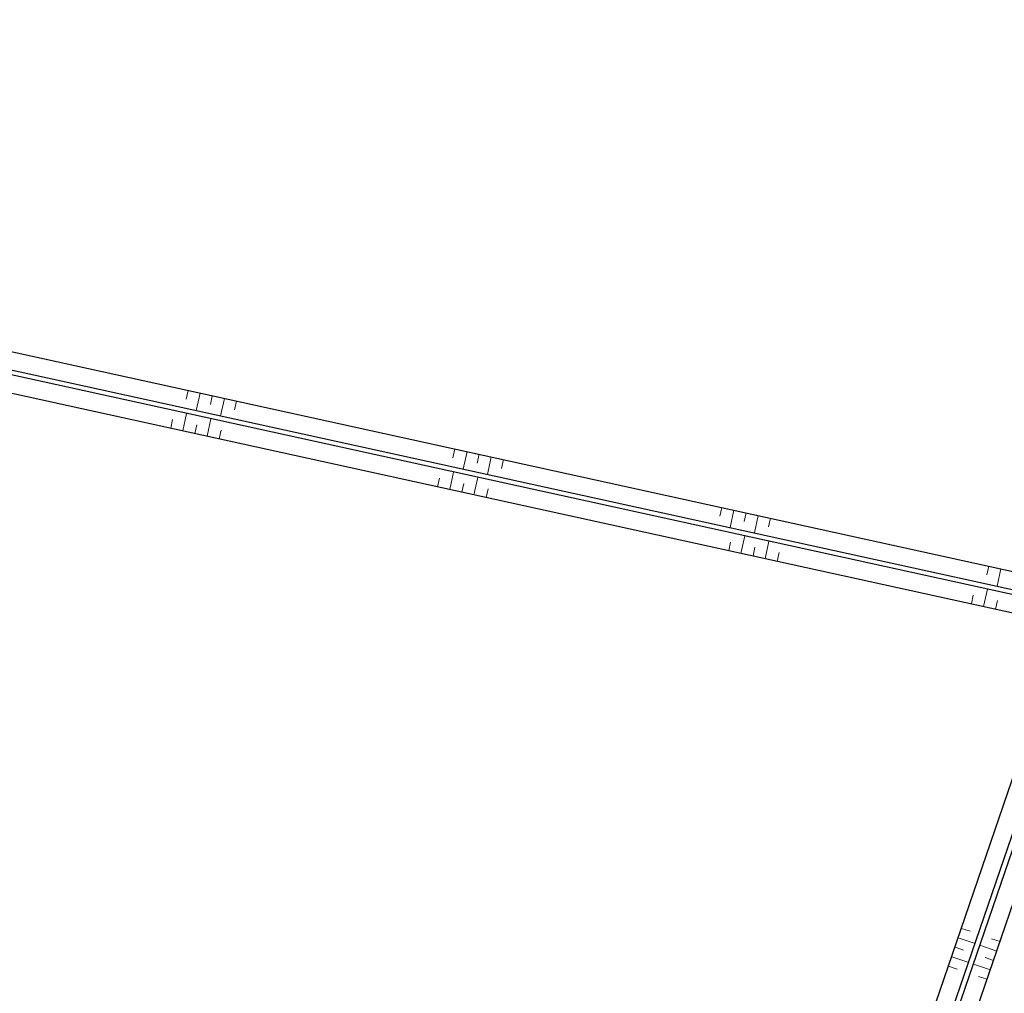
# Model space of a CAD drawing. Header units: metres. Extents: x 232559 to 234458, y 552925 to 554400.
# Tile 15 of 45: x 233081 to 233180, y 553523 to 553621. Entities that reach past the tile are written whole.
import ezdxf

# ---------------------------------------------------------------- set-up
doc = ezdxf.new("R2010")
doc.units = ezdxf.units.M
doc.layers.get('Defpoints').update_dxf_attribs({"color": 241})
for name, color, linetype, lineweight, true_color in [('N-WE-GW-GRONDWERK-S', 7, 'Continuous', 18, 0x004c00), ('N-WE-GW-TALUDARCERING_KORT-G', 7, 'Continuous', 18, 0x004c00), ('N-WE-GW-TALUDARCERING_LANG-G', 7, 'Continuous', 13, 0x004c00), ('N-WE-GW-WATERGANG_INSTEEK-G', 7, 'Continuous', 25, 0x004c00)]:
    doc.layers.add(name, color=color, linetype=linetype, lineweight=lineweight, true_color=true_color)
doc.layers.add('N-WE-GW-WATERGANG_BODEM-G', color=144, linetype='Continuous', lineweight=25)
doc.layers.add('N-WE-VH-M', color=7, linetype='Continuous', lineweight=18)
doc.styles.add('NLCS-ISO-ANNOTATIEF-T18', font='NLCS-ISO.ttf', dxfattribs={"height": 1.8})
doc.dimstyles.new('NLCS-ANNOTATIEF-T18-PIJL_L2_H3', dxfattribs={"dimtxt": 1.8, "dimasz": 1.8, "dimexe": 2, "dimexo": 2, "dimgap": 0.7, "dimtad": 1, "dimzin": 0, "dimdsep": 46, "dimtxsty": 'NLCS-ISO-ANNOTATIEF-T18', "dimcen": 0, "dimdle": 2, "dimse1": 1, "dimse2": 1, "dimclrd": 256, "dimclre": 256, "dimclrt": 256, "dimadec": 3, "dimazin": 0, "dimtfac": 1, "dimtofl": 0, "dimtmove": 0, "dimatfit": 3, "dimfxl": 2, "dimfxlon": 1, "dimtfillclr": 256, "dimtolj": 1, "dimtzin": 0, "dimlwd": 9, "dimlwe": -1, "dimarcsym": 0})

# ---------------------------------------------------------------- blocks, each defined once
blk = doc.blocks.new('S04')
at = {"layer": 'N-WE-GW-TALUDARCERING_KORT-G'}
for p, q in [((0, 0.501744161), (0.5017441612, 0.5018410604)), ((0, 0), (0.5017441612, 0)), ((0, -0.5017441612), (0.5018410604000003, -0.5017441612))]:
    blk.add_line(p, q, dxfattribs=at)
at = {"layer": 'N-WE-GW-TALUDARCERING_LANG-G'}
for p, q in [((0, 0.2508720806), (1.003585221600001, 0.2508720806)), ((0, -0.2508720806), (1.003585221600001, -0.2508720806))]:
    blk.add_line(p, q, dxfattribs=at)
blk = doc.blocks.new('*D76')
at = {"layer": 'Defpoints', "color": 0, "transparency": 16777216}
for p in [(232796.9912170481, 553621.448144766), (233174.591506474, 553489.4707928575)]:
    blk.add_point(p, dxfattribs=at)
at = {"layer": 'N-WE-VH-M', "lineweight": 9, "transparency": 16777216}
blk.add_line((233152.6619813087, 553497.1355133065), (233172.8923051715, 553490.064690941), dxfattribs=at)
at = {"layer": 'N-WE-VH-M', "transparency": 16777216}
blk.add_solid([(233172.9912881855, 553490.3478911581), (233172.7933221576, 553489.7814907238), (233174.591506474, 553489.4707928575)], dxfattribs=at)
at = {"layer": 'N-WE-VH-M', "transparency": 16777216, "insert": (233158.2686146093, 553496.8708190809), "char_height": 1.8, "attachment_point": 5, "rotation": 340.73466108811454, "style": 'NLCS-ISO-ANNOTATIEF-T18'}
blk.add_mtext('\\A1;R=400.00', dxfattribs=at)

msp = doc.modelspace()

# ---------------------------------------------------------------- linework, layer by layer
at = {"layer": 'N-WE-GW-TALUDARCERING_KORT-G'}
for points in [[(233097.8600464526, 553584.1323156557), (233097.6671373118, 553583.2532331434)], [(233100.30194232, 553583.5964569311), (233100.1090331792, 553582.7173744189)], [(233102.7438381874, 553583.0605982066), (233102.5509290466, 553582.1815156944)], [(233096.1158864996, 553580.3175024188), (233096.3087956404, 553581.196584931)], [(233098.557782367, 553579.7816436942), (233098.7506915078, 553580.6607262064)], [(233100.9996782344, 553579.2457849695), (233101.1925873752, 553580.1248674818)], [(233124.7209009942, 553578.2378696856), (233124.5279918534, 553577.3587871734)], [(233127.1627968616, 553577.7020109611), (233126.9698877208, 553576.8229284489)], [(233129.6046927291, 553577.1661522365), (233129.4117835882, 553576.2870697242)], [(233122.976741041, 553574.4230564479), (233123.1696501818, 553575.3021389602)], [(233125.4186369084, 553573.8871977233), (233125.6115460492, 553574.7662802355)], [(233127.8605327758, 553573.3513389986), (233128.0534419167, 553574.230421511)], [(233151.5817555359, 553572.3434237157), (233151.388846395, 553571.4643412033)], [(233154.0236514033, 553571.8075649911), (233153.8307422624, 553570.9284824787)], [(233156.4655472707, 553571.2717062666), (233156.2726381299, 553570.3926237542)], [(233152.2794914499, 553567.9927517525), (233152.4724005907, 553568.8718342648)], [(233154.7213873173, 553567.4568930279), (233154.9142964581, 553568.3359755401)], [(233157.1632831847, 553566.9210343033), (233157.3561923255, 553567.8001168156)], [(233178.4426100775, 553566.4489777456), (233178.2497009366, 553565.5698952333)], [(233176.6984501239, 553562.6341645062), (233176.8913592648, 553563.5132470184)], [(233179.1403459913, 553562.0983057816), (233179.3332551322, 553562.977388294)]]:
    msp.add_lwpolyline(points, dxfattribs=at)
at = {"layer": 'N-WE-GW-TALUDARCERING_LANG-G'}
for points in [[(233099.0809943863, 553583.8643862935), (233098.6951761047, 553582.1062212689)], [(233101.5228902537, 553583.3285275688), (233101.1370719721, 553581.5703625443)], [(233097.3368344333, 553580.0495730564), (233097.722652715, 553581.807738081)], [(233099.7787303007, 553579.5137143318), (233100.1645485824, 553581.2718793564)], [(233125.9418489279, 553577.9699403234), (233125.5560306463, 553576.2117752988)], [(233128.3837447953, 553577.4340815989), (233127.9979265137, 553575.6759165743)], [(233124.1976889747, 553574.1551270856), (233124.5835072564, 553575.9132921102)], [(233126.6395848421, 553573.619268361), (233127.0254031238, 553575.3774333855)], [(233152.8027034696, 553572.0754943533), (233152.4168851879, 553570.3173293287)], [(233155.244599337, 553571.5396356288), (233154.8587810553, 553569.7814706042)], [(233153.5004393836, 553567.7248223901), (233153.8862576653, 553569.4829874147)], [(233155.942335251, 553567.1889636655), (233156.3281535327, 553568.9471286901)], [(233179.6635580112, 553566.1810483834), (233179.2777397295, 553564.4228833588)], [(233177.9193980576, 553562.366235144), (233178.3052163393, 553564.1244001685)]]:
    msp.add_lwpolyline(points, dxfattribs=at)
at = {"layer": 'N-WE-GW-WATERGANG_BODEM-G', "flags": 128}
msp.add_lwpolyline([(233168.4038041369, 553503.166327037), (233187.1747770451, 553557.9589700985, 0.4480209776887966), (233184.4675525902, 553562.7721141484), (233013.3923685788, 553600.313489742, -0.999999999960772), (233013.4995291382, 553600.8018713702), (233186.7647441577, 553562.7799072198, -0.44802097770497), (233188.374445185, 553559.9180377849), (233168.8768170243, 553503.0042813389, -1.000000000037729)], format="xyb", close=True, dxfattribs=at)
at = {"layer": 'N-WE-GW-WATERGANG_INSTEEK-G', "flags": 128}
msp.add_lwpolyline([(233166.7009577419, 553503.7496915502), (233185.4719306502, 553558.5423346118, 0.4480209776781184), (233184.0817343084, 553561.0139491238), (233013.006550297, 553598.5553247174, -1.000015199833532), (233013.8853863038, 553602.5600278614), (233187.1505624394, 553564.5380722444, -0.4480209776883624), (233190.07729158, 553559.3346732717), (233170.5796634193, 553502.4209168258, -0.9999999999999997)], format="xyb", close=True, dxfattribs=at)

# ---------------------------------------------------------------- block references
at = {"layer": 'N-WE-GW-GRONDWERK-S'}
for p, xscale, yscale, rotation in [((233175.0573550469, 553528.0803857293), 1.799999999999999, 3.999999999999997, 341.0894623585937), ((233178.9349725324, 553526.751983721), -1.8, 4, 341.089462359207)]:
    msp.add_blockref('S04', p, dxfattribs=dict(at, xscale=xscale, yscale=yscale, rotation=rotation))

# ---------------------------------------------------------------- dimensions: what is measured, and where the dimension line sits
at = {"layer": 'N-WE-VH-M'}
dim = msp.add_radius_dim(center=(232796.9912170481, 553621.448144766), mpoint=(233174.591506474, 553489.4707928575), dimstyle='NLCS-ANNOTATIEF-T18-PIJL_L2_H3', override={"dimpost": 'R=<>'}, dxfattribs=at)
dim.commit()
dim.dimension.update_dxf_attribs({"geometry": '*D76', "text_midpoint": (233157.7407052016, 553495.3604179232), "dimtype": 164})

doc.saveas('drawing.dxf')
